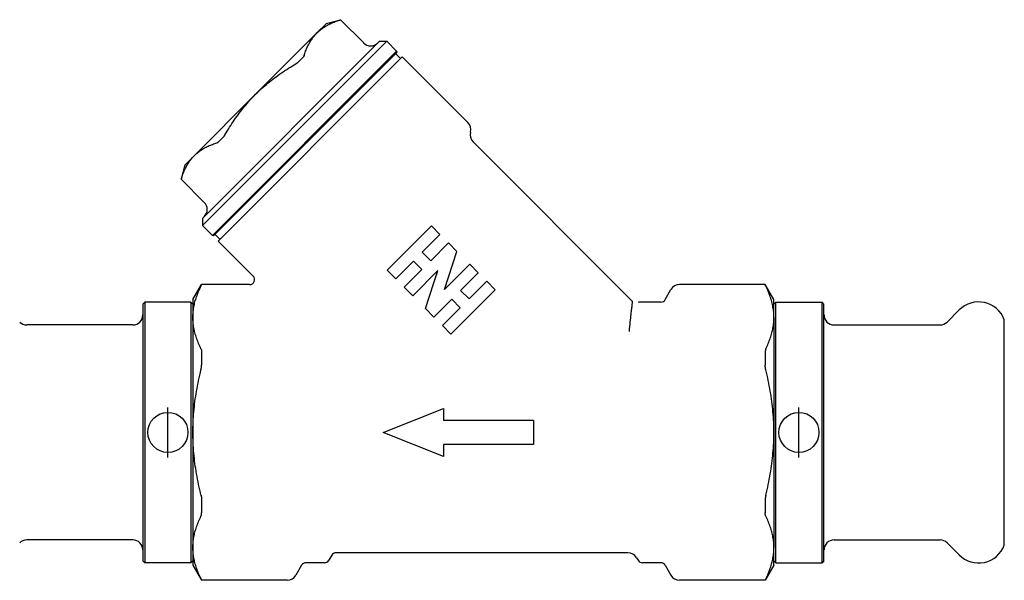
# Model space of a CAD drawing. Header units: millimetres. Extents: x 45 to 3732, y 63 to 326.
# Tile 2 of 4: x 269 to 367, y 210 to 265. Entities that reach past the tile are written whole.
import ezdxf

# ---------------------------------------------------------------- set-up
doc = ezdxf.new("R2010")
doc.units = ezdxf.units.MM
doc.layers.add('DEATIL', color=2, linetype='Continuous')
doc.layers.add('ORIGIN', color=6, linetype='Continuous')

msp = doc.modelspace()

# ---------------------------------------------------------------- linework, layer by layer
at = {"layer": 'DEATIL'}
for p, q in [((299.397, 265.099), (300.791, 265.473)), ((300.786, 265.468), (300.791, 265.473)), ((303.109, 263.155), (300.791, 265.473)), ((299.397, 265.099), (298.449, 264.152)), ((298.449, 264.152), (292.326, 258.028)), ((305.407, 263.332), (287.022, 244.947)), ((304.7, 263.332), (287.022, 245.654)), ((304.7, 263.332), (305.407, 263.332)), ((306.397, 262.342), (305.407, 263.332)), ((306.397, 262.342), (288.012, 243.957)), ((306.442, 262.245), (288.109, 243.912)), ((306.963, 261.776), (288.578, 243.391)), ((297.063, 261.745), (296.559, 261.241)), ((306.786, 261.599), (306.291, 262.094)), ((306.442, 262.245), (306.397, 262.342)), ((313.516, 255.223), (306.963, 261.776)), ((292.326, 258.028), (286.202, 251.905)), ((289.113, 253.795), (288.609, 253.291)), ((329.958, 237.367), (314.034, 253.291)), ((286.202, 251.905), (285.255, 250.957)), ((285.255, 250.957), (284.881, 249.563)), ((284.881, 249.563), (284.886, 249.568)), ((287.199, 247.245), (284.881, 249.563)), ((287.022, 245.654), (287.022, 244.947)), ((288.012, 243.957), (287.022, 244.947)), ((309.88, 244.894), (305.46, 240.474)), ((310.728, 244.045), (309.88, 244.894)), ((288.109, 243.912), (288.012, 243.957)), ((288.755, 243.568), (288.26, 244.063)), ((310.728, 244.045), (308.96, 242.278)), ((292.075, 239.894), (288.578, 243.391)), ((311.577, 243.197), (309.809, 241.429)), ((312.425, 242.348), (311.577, 243.197)), ((309.809, 241.429), (308.96, 242.278)), ((311.177, 238.555), (312.425, 242.348)), ((308.077, 241.394), (306.309, 239.626)), ((308.925, 240.545), (308.077, 241.394)), ((313.698, 241.075), (311.177, 238.555)), ((314.547, 240.227), (313.698, 241.075)), ((306.309, 239.626), (305.46, 240.474)), ((308.925, 240.545), (307.157, 238.777)), ((310.527, 240.45), (308.006, 237.929)), ((309.279, 236.656), (310.527, 240.45)), ((310.373, 239.982), (310.514, 240.437)), ((314.547, 240.227), (312.779, 238.459)), ((286.063, 237.541), (286.929, 239.041)), ((286.929, 239.021), (286.929, 239.041)), ((291.721, 239.041), (286.929, 239.041)), ((311.19, 238.567), (311.331, 239.023)), ((315.395, 239.378), (313.627, 237.611)), ((316.244, 238.53), (315.395, 239.378)), ((343.197, 239.041), (334.651, 239.041)), ((343.197, 239.041), (343.197, 239.021)), ((344.063, 237.541), (343.197, 239.041)), ((308.006, 237.929), (307.157, 238.777)), ((316.244, 238.53), (311.824, 234.11)), ((313.627, 237.611), (312.779, 238.459)), ((333.208, 237.541), (333.785, 238.541)), ((281.063, 237.091), (281.263, 237.291)), ((281.063, 237.091), (281.063, 211.491)), ((281.263, 237.291), (281.263, 211.291)), ((285.863, 237.291), (281.263, 237.291)), ((285.863, 237.291), (285.863, 211.291)), ((286.063, 237.091), (285.863, 237.291)), ((286.063, 237.541), (286.063, 235.766)), ((311.895, 237.575), (310.127, 235.808)), ((312.743, 236.727), (311.895, 237.575)), ((332.775, 237.291), (330.68, 237.291)), ((344.063, 235.766), (344.063, 237.541)), ((344.063, 237.091), (344.263, 237.291)), ((344.263, 211.291), (344.263, 237.291)), ((344.263, 237.291), (348.864, 237.291)), ((348.864, 211.291), (348.864, 237.291)), ((349.063, 237.091), (348.864, 237.291)), ((349.063, 211.491), (349.063, 237.091)), ((310.127, 235.808), (309.279, 236.656)), ((312.743, 236.727), (310.976, 234.959)), ((361.356, 235.309), (362.561, 236.513)), ((280.063, 235.016), (269.477, 235.016)), ((286.063, 235.766), (286.063, 224.291)), ((311.824, 234.11), (310.976, 234.959)), ((344.063, 235.766), (344.063, 224.291)), ((350.063, 235.016), (360.649, 235.016)), ((367.063, 213.041), (367.063, 235.541)), ((286.929, 232.321), (286.929, 230.99)), ((343.197, 232.321), (343.197, 230.99)), ((305.063, 224.291), (311.063, 226.687)), ((311.063, 226.687), (311.063, 225.489)), ((320.063, 225.489), (311.063, 225.489)), ((320.063, 225.489), (320.063, 223.093)), ((286.063, 224.291), (286.063, 212.816)), ((311.063, 221.895), (305.063, 224.291)), ((344.063, 224.291), (344.063, 212.816)), ((320.063, 223.093), (311.063, 223.093)), ((311.063, 223.093), (311.063, 221.895)), ((286.929, 217.592), (286.929, 216.26)), ((343.197, 217.592), (343.197, 216.26)), ((280.063, 213.566), (269.477, 213.566)), ((350.063, 213.566), (360.649, 213.566)), ((286.063, 212.816), (286.063, 211.041)), ((344.063, 211.041), (344.063, 212.816)), ((361.356, 213.273), (362.561, 212.068)), ((281.063, 211.491), (281.263, 211.291)), ((286.063, 211.491), (285.863, 211.291)), ((299.919, 212.041), (299.63, 211.541)), ((329.486, 212.291), (300.352, 212.291)), ((330.352, 211.791), (330.496, 211.541)), ((344.063, 211.491), (344.263, 211.291)), ((349.063, 211.491), (348.864, 211.291)), ((285.863, 211.291), (281.263, 211.291)), ((286.063, 211.041), (286.929, 209.541)), ((296.919, 211.041), (296.342, 210.041)), ((299.197, 211.291), (297.352, 211.291)), ((332.775, 211.291), (330.929, 211.291)), ((333.208, 211.041), (333.785, 210.041)), ((344.063, 211.041), (343.197, 209.541)), ((344.263, 211.291), (348.864, 211.291)), ((286.929, 209.541), (286.929, 209.561)), ((295.476, 209.541), (286.929, 209.541)), ((343.197, 209.541), (334.651, 209.541)), ((343.197, 209.561), (343.197, 209.541))]:
    msp.add_line(p, q, dxfattribs=at)
at = {"layer": 'DEATIL', "flags": 128}
for points in [[(298.449, 264.152), (298.524, 264.224), (298.599, 264.295), (298.677, 264.364), (298.756, 264.431), (298.838, 264.496), (298.92, 264.56), (299.005, 264.622), (299.091, 264.682), (299.179, 264.741), (299.269, 264.798), (299.36, 264.853), (299.453, 264.907), (299.548, 264.959), (299.645, 265.01), (299.743, 265.059), (299.843, 265.107), (299.945, 265.154), (300.049, 265.199), (300.155, 265.243), (300.263, 265.285), (300.374, 265.327), (300.486, 265.367), (300.6, 265.406), (300.716, 265.443)], [(300.716, 265.443), (300.721, 265.445), (300.727, 265.447), (300.732, 265.448), (300.736, 265.45), (300.741, 265.451), (300.745, 265.453), (300.749, 265.454), (300.753, 265.455), (300.757, 265.457), (300.76, 265.458), (300.764, 265.459), (300.767, 265.46), (300.77, 265.461), (300.772, 265.462), (300.774, 265.463), (300.777, 265.464), (300.779, 265.464), (300.78, 265.465), (300.782, 265.466), (300.783, 265.466), (300.784, 265.467), (300.785, 265.467), (300.785, 265.467), (300.786, 265.468)], [(297.158, 261.886), (297.196, 262.002), (297.235, 262.116), (297.275, 262.228), (297.316, 262.338), (297.359, 262.446), (297.403, 262.552), (297.448, 262.657), (297.495, 262.759), (297.542, 262.859), (297.592, 262.957), (297.642, 263.054), (297.695, 263.148), (297.748, 263.241), (297.804, 263.333), (297.861, 263.422), (297.919, 263.51), (297.979, 263.597), (298.041, 263.681), (298.105, 263.764), (298.171, 263.845), (298.238, 263.925), (298.307, 264.002), (298.377, 264.078), (298.449, 264.152)], [(297.158, 261.886), (297.156, 261.88), (297.154, 261.874), (297.152, 261.869), (297.15, 261.863), (297.147, 261.857), (297.144, 261.852), (297.141, 261.846), (297.138, 261.84), (297.134, 261.834), (297.131, 261.828), (297.127, 261.822), (297.123, 261.816), (297.119, 261.81), (297.115, 261.804), (297.11, 261.799), (297.106, 261.793), (297.101, 261.787), (297.096, 261.781), (297.091, 261.775), (297.085, 261.769), (297.08, 261.763), (297.074, 261.757), (297.069, 261.751), (297.063, 261.745)], [(292.326, 258.028), (292.473, 258.174), (292.622, 258.318), (292.773, 258.46), (292.926, 258.6), (293.08, 258.739), (293.236, 258.876), (293.394, 259.011), (293.554, 259.145), (293.715, 259.277), (293.878, 259.407), (294.043, 259.536), (294.209, 259.663), (294.377, 259.789), (294.547, 259.913), (294.719, 260.036), (294.893, 260.158), (295.07, 260.278), (295.249, 260.398), (295.43, 260.517), (295.613, 260.635), (295.799, 260.752), (295.988, 260.869), (296.178, 260.984), (296.371, 261.098)], [(296.371, 261.098), (296.38, 261.104), (296.389, 261.109), (296.398, 261.115), (296.407, 261.121), (296.416, 261.126), (296.425, 261.132), (296.433, 261.138), (296.442, 261.144), (296.45, 261.149), (296.458, 261.155), (296.466, 261.161), (296.474, 261.167), (296.482, 261.173), (296.49, 261.179), (296.497, 261.185), (296.505, 261.192), (296.512, 261.198), (296.519, 261.204), (296.526, 261.21), (296.533, 261.216), (296.54, 261.222), (296.546, 261.229), (296.553, 261.235), (296.559, 261.241)], [(289.256, 253.983), (289.37, 254.176), (289.486, 254.366), (289.602, 254.555), (289.719, 254.741), (289.837, 254.924), (289.956, 255.106), (290.076, 255.284), (290.197, 255.461), (290.318, 255.635), (290.441, 255.807), (290.566, 255.977), (290.691, 256.145), (290.819, 256.312), (290.947, 256.476), (291.078, 256.639), (291.21, 256.801), (291.343, 256.96), (291.478, 257.118), (291.615, 257.274), (291.754, 257.429), (291.894, 257.581), (292.036, 257.732), (292.18, 257.881), (292.326, 258.028)], [(289.256, 253.983), (289.25, 253.974), (289.245, 253.965), (289.239, 253.956), (289.234, 253.947), (289.228, 253.938), (289.222, 253.93), (289.216, 253.921), (289.21, 253.913), (289.205, 253.904), (289.199, 253.896), (289.193, 253.888), (289.187, 253.88), (289.181, 253.872), (289.175, 253.864), (289.169, 253.857), (289.163, 253.849), (289.156, 253.842), (289.15, 253.835), (289.144, 253.828), (289.138, 253.821), (289.132, 253.814), (289.125, 253.808), (289.119, 253.801), (289.113, 253.795)], [(286.202, 251.905), (286.276, 251.977), (286.352, 252.048), (286.43, 252.116), (286.509, 252.184), (286.59, 252.249), (286.673, 252.313), (286.757, 252.375), (286.844, 252.435), (286.932, 252.494), (287.021, 252.551), (287.113, 252.606), (287.206, 252.66), (287.301, 252.712), (287.397, 252.763), (287.495, 252.812), (287.596, 252.86), (287.698, 252.906), (287.802, 252.951), (287.908, 252.995), (288.016, 253.038), (288.126, 253.079), (288.238, 253.119), (288.352, 253.158), (288.468, 253.196)], [(288.468, 253.196), (288.474, 253.198), (288.48, 253.2), (288.485, 253.202), (288.491, 253.204), (288.497, 253.207), (288.503, 253.21), (288.508, 253.213), (288.514, 253.216), (288.52, 253.22), (288.526, 253.223), (288.532, 253.227), (288.538, 253.231), (288.544, 253.235), (288.55, 253.239), (288.556, 253.244), (288.562, 253.249), (288.568, 253.253), (288.574, 253.258), (288.58, 253.263), (288.586, 253.269), (288.592, 253.274), (288.598, 253.28), (288.603, 253.286), (288.609, 253.291)], [(284.911, 249.638), (284.948, 249.754), (284.987, 249.868), (285.027, 249.98), (285.069, 250.091), (285.112, 250.199), (285.155, 250.305), (285.201, 250.409), (285.247, 250.511), (285.295, 250.611), (285.344, 250.71), (285.395, 250.806), (285.447, 250.901), (285.501, 250.994), (285.556, 251.085), (285.613, 251.175), (285.672, 251.263), (285.732, 251.349), (285.794, 251.434), (285.858, 251.517), (285.923, 251.598), (285.99, 251.677), (286.059, 251.755), (286.13, 251.831), (286.202, 251.905)], [(284.911, 249.638), (284.909, 249.633), (284.907, 249.628), (284.906, 249.623), (284.904, 249.618), (284.903, 249.613), (284.901, 249.609), (284.9, 249.605), (284.899, 249.601), (284.897, 249.597), (284.896, 249.594), (284.895, 249.59), (284.894, 249.587), (284.893, 249.585), (284.892, 249.582), (284.891, 249.58), (284.891, 249.577), (284.89, 249.576), (284.889, 249.574), (284.889, 249.572), (284.888, 249.571), (284.887, 249.57), (284.887, 249.569), (284.887, 249.569), (284.886, 249.568)], [(286.063, 235.766), (286.065, 235.894), (286.069, 236.023), (286.076, 236.152), (286.086, 236.281), (286.099, 236.41), (286.115, 236.539), (286.134, 236.668), (286.155, 236.797), (286.18, 236.926), (286.207, 237.055), (286.237, 237.184), (286.269, 237.313), (286.304, 237.442), (286.342, 237.571), (286.383, 237.7), (286.426, 237.83), (286.472, 237.96), (286.521, 238.091), (286.572, 238.222), (286.627, 238.354), (286.684, 238.487), (286.743, 238.62), (286.806, 238.754), (286.87, 238.888)], [(286.87, 238.888), (286.875, 238.898), (286.88, 238.907), (286.884, 238.916), (286.889, 238.925), (286.893, 238.934), (286.896, 238.942), (286.9, 238.949), (286.903, 238.956), (286.906, 238.963), (286.909, 238.97), (286.912, 238.976), (286.915, 238.981), (286.917, 238.987), (286.919, 238.992), (286.921, 238.996), (286.923, 239.001), (286.924, 239.004), (286.926, 239.008), (286.927, 239.011), (286.928, 239.014), (286.928, 239.016), (286.929, 239.018), (286.929, 239.019), (286.929, 239.021)], [(343.256, 238.888), (343.251, 238.898), (343.247, 238.907), (343.242, 238.916), (343.238, 238.925), (343.234, 238.934), (343.23, 238.942), (343.227, 238.949), (343.223, 238.956), (343.22, 238.963), (343.217, 238.97), (343.215, 238.976), (343.212, 238.981), (343.21, 238.987), (343.207, 238.992), (343.206, 238.996), (343.204, 239.001), (343.202, 239.004), (343.201, 239.008), (343.2, 239.011), (343.199, 239.014), (343.198, 239.016), (343.198, 239.018), (343.197, 239.019), (343.197, 239.021)], [(344.063, 235.766), (344.062, 235.894), (344.058, 236.023), (344.05, 236.152), (344.04, 236.281), (344.027, 236.41), (344.011, 236.539), (343.993, 236.668), (343.971, 236.797), (343.947, 236.926), (343.92, 237.055), (343.89, 237.184), (343.858, 237.313), (343.822, 237.442), (343.785, 237.571), (343.744, 237.7), (343.701, 237.83), (343.655, 237.96), (343.606, 238.091), (343.554, 238.222), (343.5, 238.354), (343.443, 238.487), (343.383, 238.62), (343.321, 238.754), (343.256, 238.888)], [(329.635, 234.37), (329.658, 234.622), (329.681, 234.862), (329.703, 235.091), (329.725, 235.308), (329.747, 235.513), (329.767, 235.707), (329.787, 235.89), (329.805, 236.061), (329.823, 236.222), (329.84, 236.371), (329.856, 236.51), (329.871, 236.638), (329.884, 236.756), (329.897, 236.863), (329.909, 236.959), (329.919, 237.045), (329.928, 237.121), (329.936, 237.186), (329.943, 237.241), (329.948, 237.287), (329.952, 237.322), (329.955, 237.347), (329.957, 237.362), (329.958, 237.367)], [(286.87, 232.643), (286.806, 232.777), (286.743, 232.911), (286.684, 233.044), (286.627, 233.177), (286.572, 233.309), (286.521, 233.44), (286.472, 233.571), (286.426, 233.701), (286.383, 233.831), (286.342, 233.961), (286.304, 234.09), (286.269, 234.219), (286.237, 234.348), (286.207, 234.477), (286.18, 234.606), (286.155, 234.735), (286.134, 234.864), (286.115, 234.993), (286.099, 235.122), (286.086, 235.25), (286.076, 235.379), (286.069, 235.508), (286.065, 235.637), (286.063, 235.766)], [(343.256, 232.643), (343.321, 232.777), (343.383, 232.911), (343.443, 233.044), (343.5, 233.177), (343.554, 233.309), (343.606, 233.44), (343.655, 233.571), (343.701, 233.701), (343.744, 233.831), (343.785, 233.961), (343.822, 234.09), (343.858, 234.219), (343.89, 234.348), (343.92, 234.477), (343.947, 234.606), (343.971, 234.735), (343.993, 234.864), (344.011, 234.993), (344.027, 235.122), (344.04, 235.25), (344.05, 235.379), (344.058, 235.508), (344.062, 235.637), (344.063, 235.766)], [(286.87, 232.643), (286.875, 232.633), (286.88, 232.622), (286.884, 232.612), (286.889, 232.6), (286.893, 232.589), (286.896, 232.577), (286.9, 232.565), (286.903, 232.553), (286.906, 232.54), (286.909, 232.527), (286.912, 232.514), (286.915, 232.501), (286.917, 232.487), (286.919, 232.473), (286.921, 232.459), (286.923, 232.445), (286.924, 232.43), (286.926, 232.415), (286.927, 232.4), (286.928, 232.385), (286.928, 232.369), (286.929, 232.354), (286.929, 232.338), (286.929, 232.321)], [(343.256, 232.643), (343.251, 232.633), (343.247, 232.622), (343.242, 232.612), (343.238, 232.6), (343.234, 232.589), (343.23, 232.577), (343.227, 232.565), (343.223, 232.553), (343.22, 232.54), (343.217, 232.527), (343.215, 232.514), (343.212, 232.501), (343.21, 232.487), (343.207, 232.473), (343.206, 232.459), (343.204, 232.445), (343.202, 232.43), (343.201, 232.415), (343.2, 232.4), (343.199, 232.385), (343.198, 232.369), (343.198, 232.354), (343.197, 232.338), (343.197, 232.321)], [(286.87, 230.536), (286.875, 230.556), (286.88, 230.576), (286.884, 230.596), (286.889, 230.615), (286.893, 230.635), (286.896, 230.655), (286.9, 230.675), (286.903, 230.694), (286.906, 230.714), (286.909, 230.733), (286.912, 230.752), (286.915, 230.771), (286.917, 230.79), (286.919, 230.809), (286.921, 230.828), (286.923, 230.847), (286.924, 230.865), (286.926, 230.883), (286.927, 230.902), (286.928, 230.92), (286.928, 230.937), (286.929, 230.955), (286.929, 230.973), (286.929, 230.99)], [(343.256, 230.536), (343.251, 230.556), (343.247, 230.576), (343.242, 230.596), (343.238, 230.615), (343.234, 230.635), (343.23, 230.655), (343.227, 230.675), (343.223, 230.694), (343.22, 230.714), (343.217, 230.733), (343.215, 230.752), (343.212, 230.771), (343.21, 230.79), (343.207, 230.809), (343.206, 230.828), (343.204, 230.847), (343.202, 230.865), (343.201, 230.883), (343.2, 230.902), (343.199, 230.92), (343.198, 230.937), (343.198, 230.955), (343.197, 230.973), (343.197, 230.99)], [(286.063, 224.291), (286.065, 224.548), (286.069, 224.806), (286.076, 225.064), (286.086, 225.321), (286.099, 225.579), (286.115, 225.837), (286.134, 226.095), (286.155, 226.353), (286.18, 226.611), (286.207, 226.869), (286.237, 227.127), (286.269, 227.385), (286.304, 227.643), (286.342, 227.901), (286.383, 228.16), (286.426, 228.419), (286.472, 228.68), (286.521, 228.941), (286.572, 229.204), (286.627, 229.468), (286.684, 229.733), (286.743, 230), (286.806, 230.267), (286.87, 230.536)], [(344.063, 224.291), (344.062, 224.548), (344.058, 224.806), (344.05, 225.064), (344.04, 225.321), (344.027, 225.579), (344.011, 225.837), (343.993, 226.095), (343.971, 226.353), (343.947, 226.611), (343.92, 226.869), (343.89, 227.127), (343.858, 227.385), (343.822, 227.643), (343.785, 227.901), (343.744, 228.16), (343.701, 228.419), (343.655, 228.68), (343.606, 228.941), (343.554, 229.204), (343.5, 229.468), (343.443, 229.733), (343.383, 230), (343.321, 230.267), (343.256, 230.536)], [(286.87, 218.046), (286.806, 218.314), (286.743, 218.582), (286.684, 218.848), (286.627, 219.114), (286.572, 219.378), (286.521, 219.64), (286.472, 219.902), (286.426, 220.162), (286.383, 220.422), (286.342, 220.681), (286.304, 220.939), (286.269, 221.197), (286.237, 221.455), (286.207, 221.713), (286.18, 221.971), (286.155, 222.229), (286.134, 222.487), (286.115, 222.745), (286.099, 223.003), (286.086, 223.26), (286.076, 223.518), (286.069, 223.776), (286.065, 224.033), (286.063, 224.291)], [(343.256, 218.046), (343.321, 218.314), (343.383, 218.582), (343.443, 218.848), (343.5, 219.114), (343.554, 219.378), (343.606, 219.64), (343.655, 219.902), (343.701, 220.162), (343.744, 220.422), (343.785, 220.681), (343.822, 220.939), (343.858, 221.197), (343.89, 221.455), (343.92, 221.713), (343.947, 221.971), (343.971, 222.229), (343.993, 222.487), (344.011, 222.745), (344.027, 223.003), (344.04, 223.26), (344.05, 223.518), (344.058, 223.776), (344.062, 224.033), (344.063, 224.291)], [(286.87, 218.046), (286.875, 218.026), (286.88, 218.006), (286.884, 217.986), (286.889, 217.966), (286.893, 217.946), (286.896, 217.926), (286.9, 217.907), (286.903, 217.887), (286.906, 217.868), (286.909, 217.849), (286.912, 217.829), (286.915, 217.81), (286.917, 217.791), (286.919, 217.772), (286.921, 217.754), (286.923, 217.735), (286.924, 217.716), (286.926, 217.698), (286.927, 217.68), (286.928, 217.662), (286.928, 217.644), (286.929, 217.626), (286.929, 217.609), (286.929, 217.592)], [(343.256, 218.046), (343.251, 218.026), (343.247, 218.006), (343.242, 217.986), (343.238, 217.966), (343.234, 217.946), (343.23, 217.926), (343.227, 217.907), (343.223, 217.887), (343.22, 217.868), (343.217, 217.849), (343.215, 217.829), (343.212, 217.81), (343.21, 217.791), (343.207, 217.772), (343.206, 217.754), (343.204, 217.735), (343.202, 217.716), (343.201, 217.698), (343.2, 217.68), (343.199, 217.662), (343.198, 217.644), (343.198, 217.626), (343.197, 217.609), (343.197, 217.592)], [(286.87, 215.938), (286.875, 215.949), (286.88, 215.959), (286.884, 215.97), (286.889, 215.981), (286.893, 215.992), (286.896, 216.004), (286.9, 216.016), (286.903, 216.029), (286.906, 216.041), (286.909, 216.054), (286.912, 216.067), (286.915, 216.081), (286.917, 216.094), (286.919, 216.108), (286.921, 216.122), (286.923, 216.137), (286.924, 216.151), (286.926, 216.166), (286.927, 216.181), (286.928, 216.197), (286.928, 216.212), (286.929, 216.228), (286.929, 216.244), (286.929, 216.26)], [(343.256, 215.938), (343.251, 215.949), (343.247, 215.959), (343.242, 215.97), (343.238, 215.981), (343.234, 215.992), (343.23, 216.004), (343.227, 216.016), (343.223, 216.029), (343.22, 216.041), (343.217, 216.054), (343.215, 216.067), (343.212, 216.081), (343.21, 216.094), (343.207, 216.108), (343.206, 216.122), (343.204, 216.137), (343.202, 216.151), (343.201, 216.166), (343.2, 216.181), (343.199, 216.197), (343.198, 216.212), (343.198, 216.228), (343.197, 216.244), (343.197, 216.26)], [(286.063, 212.816), (286.065, 212.945), (286.069, 213.073), (286.076, 213.202), (286.086, 213.331), (286.099, 213.46), (286.115, 213.589), (286.134, 213.718), (286.155, 213.847), (286.18, 213.976), (286.207, 214.105), (286.237, 214.234), (286.269, 214.363), (286.304, 214.492), (286.342, 214.621), (286.383, 214.751), (286.426, 214.88), (286.472, 215.01), (286.521, 215.141), (286.572, 215.273), (286.627, 215.405), (286.684, 215.537), (286.743, 215.67), (286.806, 215.804), (286.87, 215.938)], [(344.063, 212.816), (344.062, 212.945), (344.058, 213.073), (344.05, 213.202), (344.04, 213.331), (344.027, 213.46), (344.011, 213.589), (343.993, 213.718), (343.971, 213.847), (343.947, 213.976), (343.92, 214.105), (343.89, 214.234), (343.858, 214.363), (343.822, 214.492), (343.785, 214.621), (343.744, 214.751), (343.701, 214.88), (343.655, 215.01), (343.606, 215.141), (343.554, 215.273), (343.5, 215.405), (343.443, 215.537), (343.383, 215.67), (343.321, 215.804), (343.256, 215.938)], [(286.87, 209.693), (286.806, 209.828), (286.743, 209.961), (286.684, 210.095), (286.627, 210.227), (286.572, 210.359), (286.521, 210.491), (286.472, 210.622), (286.426, 210.752), (286.383, 210.881), (286.342, 211.011), (286.304, 211.14), (286.269, 211.269), (286.237, 211.398), (286.207, 211.527), (286.18, 211.656), (286.155, 211.785), (286.134, 211.914), (286.115, 212.043), (286.099, 212.172), (286.086, 212.301), (286.076, 212.43), (286.069, 212.558), (286.065, 212.687), (286.063, 212.816)], [(343.256, 209.693), (343.321, 209.828), (343.383, 209.961), (343.443, 210.095), (343.5, 210.227), (343.554, 210.359), (343.606, 210.491), (343.655, 210.622), (343.701, 210.752), (343.744, 210.881), (343.785, 211.011), (343.822, 211.14), (343.858, 211.269), (343.89, 211.398), (343.92, 211.527), (343.947, 211.656), (343.971, 211.785), (343.993, 211.914), (344.011, 212.043), (344.027, 212.172), (344.04, 212.301), (344.05, 212.43), (344.058, 212.558), (344.062, 212.687), (344.063, 212.816)], [(286.87, 209.693), (286.875, 209.684), (286.88, 209.674), (286.884, 209.665), (286.889, 209.656), (286.893, 209.648), (286.896, 209.64), (286.9, 209.632), (286.903, 209.625), (286.906, 209.618), (286.909, 209.612), (286.912, 209.606), (286.915, 209.6), (286.917, 209.595), (286.919, 209.59), (286.921, 209.585), (286.923, 209.581), (286.924, 209.577), (286.926, 209.574), (286.927, 209.571), (286.928, 209.568), (286.928, 209.565), (286.929, 209.564), (286.929, 209.562), (286.929, 209.561)], [(343.256, 209.693), (343.251, 209.684), (343.247, 209.674), (343.242, 209.665), (343.238, 209.656), (343.234, 209.648), (343.23, 209.64), (343.227, 209.632), (343.223, 209.625), (343.22, 209.618), (343.217, 209.612), (343.215, 209.606), (343.212, 209.6), (343.21, 209.595), (343.207, 209.59), (343.206, 209.585), (343.204, 209.581), (343.202, 209.577), (343.201, 209.574), (343.2, 209.571), (343.199, 209.568), (343.198, 209.565), (343.198, 209.564), (343.197, 209.562), (343.197, 209.561)]]:
    msp.add_lwpolyline(points, dxfattribs=at)
at = {"layer": 'DEATIL'}
for centre, radius, start, end in [((303.816, 263.862), 1, 225, 315), ((312.809, 254.515), 1, 345, 45), ((314.741, 253.998), 1, 165, 225), ((286.492, 246.538), 1, 315, 45), ((291.721, 239.541), 0.5, 269.99987, 44.99621), ((334.651, 238.041), 1, 90, 150), ((332.775, 237.791), 0.5, 270, 330), ((364.499, 234.575), 2.74, 77.8143, 135.00364), ((364.498, 234.575), 2.741, 20.63658, 77.80496), ((280.063, 236.016), 1, 270.00924, 0), ((350.064, 236.016), 1, 180, 269.99076), ((269.478, 236.016), 1.001, 225.00496, 269.97948), ((360.649, 236.016), 1.001, 270.02052, 314.99504), ((269.478, 212.565), 1.001, 90.02052, 134.99504), ((280.063, 212.566), 1, 0, 89.99076), ((350.064, 212.566), 1, 90.00924, 180), ((360.649, 212.565), 1.001, 45.00496, 89.97948), ((364.498, 214.007), 2.741, 282.19504, 339.36342), ((299.197, 211.791), 0.5, 270, 330), ((300.352, 211.791), 0.5, 90, 149.99847), ((329.486, 211.291), 1, 30, 90), ((330.929, 211.791), 0.5, 210, 269.99999), ((364.499, 214.006), 2.74, 224.99636, 282.1857), ((297.352, 210.791), 0.5, 90, 150), ((332.775, 210.791), 0.5, 30, 90), ((295.476, 210.541), 1, 270.00009, 330.0012), ((334.651, 210.541), 1, 210, 270)]:
    msp.add_arc(centre, radius, start, end, dxfattribs=at)
msp.add_ellipse((330.68, 236.791), major_axis=(-0.081, 0.493), ratio=0.999997, start_param=6.1212, end_param=6.498669, dxfattribs=at)
at = {"layer": 'ORIGIN'}
for p, q in [((283.564, 221.791), (283.564, 226.791)), ((346.563, 221.791), (346.563, 226.791))]:
    msp.add_line(p, q, dxfattribs=at)
for centre in [(283.564, 224.291), (346.563, 224.291)]:
    msp.add_circle(centre, 2, dxfattribs=at)

doc.saveas('drawing.dxf')
